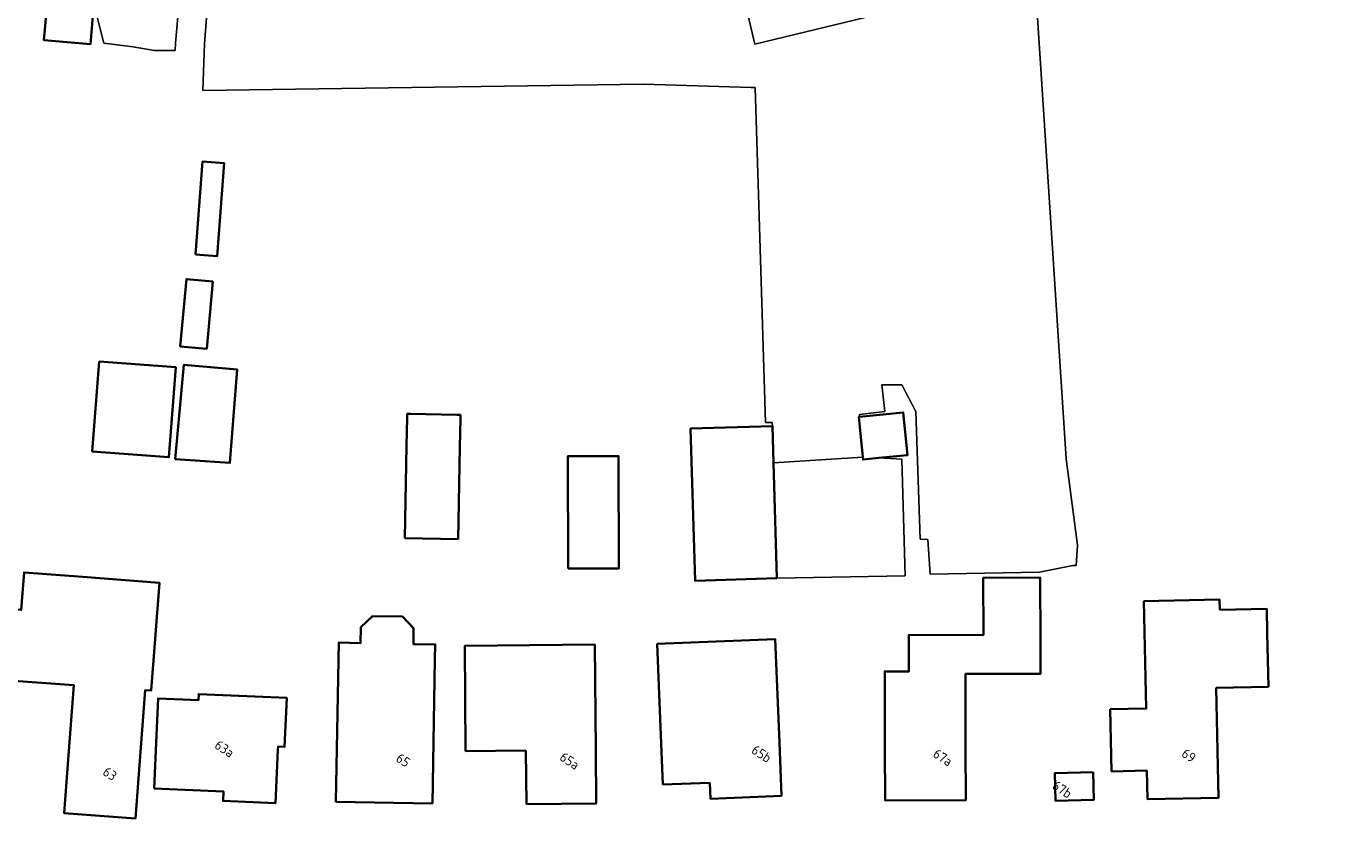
# Model space of a CAD drawing. Extents: x 184422 to 188298, y 343471 to 350189.
# Tile 253 of 256: x 186852 to 186975, y 346832 to 346906. Entities that reach past the tile are written whole.
import ezdxf
from ezdxf.enums import TextEntityAlignment as Align

# ---------------------------------------------------------------- set-up
doc = ezdxf.new("R2010")
doc.units = 0
for name, color, linetype, lineweight in [('B-WA-GR-GRAS-GV', 252, 'Continuous', 13), ('B-WA-OG-TERREIN_ERF-GV', 252, 'Continuous', 18), ('B-WE-OG-BEBOUWING-GV', 250, 'Continuous', 35), ('B-WE-OG-BEBOUWING-T18', 10, 'Continuous', 18)]:
    doc.layers.add(name, color=color, linetype=linetype, lineweight=lineweight)
doc.styles.add('NLCS-ISO-M500-T18', font='NLCS-ISO.ttf', dxfattribs={"height": 0.9})

msp = doc.modelspace()

# ---------------------------------------------------------------- linework, layer by layer
at = {"layer": 'B-WA-GR-GRAS-GV', "flags": 128}
for points in [[(186872.204, 346954.028), (186868.364, 346904.308), (186868.199, 346899.955), (186909.386, 346900.54), (186919.443, 346900.242), (186919.827, 346900.231), (186920.198, 346888.198), (186920.793, 346868.913), (186921.408, 346868.913), (186921.429, 346868.575), (186921.532, 346865.148), (186929.877, 346865.691), (186929.593, 346868.518), (186929.5, 346869.439), (186929.569, 346869.446), (186929.564, 346869.661), (186931.947, 346869.959), (186931.649, 346872.442), (186933.535, 346872.442), (186934.826, 346869.959), (186935.235, 346858.009), (186935.961, 346857.983), (186936.172, 346854.755), (186946.385, 346854.914), (186949.52, 346855.563), (186949.829, 346855.563), (186949.946, 346857.448), (186948.875, 346865.517), (186945.949, 346910.647), (186919.795, 346904.291), (186918.604, 346909.318)], [(186872.204, 346954.028), (186868.364, 346904.308), (186868.199, 346899.955), (186909.386, 346900.54), (186919.443, 346900.242), (186919.827, 346900.231), (186920.198, 346888.198), (186920.793, 346868.913), (186921.408, 346868.913), (186921.429, 346868.575), (186921.532, 346865.148), (186929.877, 346865.691), (186929.593, 346868.518), (186929.5, 346869.439), (186929.569, 346869.446), (186929.564, 346869.661), (186931.947, 346869.959), (186931.649, 346872.442), (186933.535, 346872.442), (186934.826, 346869.959), (186935.235, 346858.009), (186935.961, 346857.983), (186936.172, 346854.755), (186946.385, 346854.914), (186949.52, 346855.563), (186949.829, 346855.563), (186949.946, 346857.448), (186948.875, 346865.517), (186945.949, 346910.647), (186919.795, 346904.291), (186918.604, 346909.318)], [(186872.204, 346954.028), (186868.364, 346904.308), (186868.199, 346899.955), (186909.386, 346900.54), (186919.443, 346900.242), (186919.827, 346900.231), (186920.198, 346888.198), (186920.793, 346868.913), (186921.408, 346868.913), (186921.429, 346868.575), (186921.532, 346865.148), (186929.877, 346865.691), (186929.593, 346868.518), (186929.5, 346869.439), (186929.569, 346869.446), (186929.564, 346869.661), (186931.947, 346869.959), (186931.649, 346872.442), (186933.535, 346872.442), (186934.826, 346869.959), (186935.235, 346858.009), (186935.961, 346857.983), (186936.172, 346854.755), (186946.385, 346854.914), (186949.52, 346855.563), (186949.829, 346855.563), (186949.946, 346857.448), (186948.875, 346865.517), (186945.949, 346910.647), (186919.795, 346904.291), (186918.604, 346909.318)], [(186858.149, 346907.549), (186858.968, 346904.372), (186861.708, 346904.03), (186863.671, 346903.678), (186865.632, 346903.678), (186865.656, 346904.393), (186870.021, 346953.83)], [(186858.149, 346907.549), (186858.968, 346904.372), (186861.708, 346904.03), (186863.671, 346903.678), (186865.632, 346903.678), (186865.656, 346904.393), (186870.021, 346953.83)], [(186858.149, 346907.549), (186858.968, 346904.372), (186861.708, 346904.03), (186863.671, 346903.678), (186865.632, 346903.678), (186865.656, 346904.393), (186870.021, 346953.83)]]:
    msp.add_lwpolyline(points, dxfattribs=at)
msp.add_lwpolyline([(186982.965, 346945.593), (186960.845, 346942.1), (186960.317, 346943.733), (186917.113, 346933.948), (186918.604, 346909.318), (186919.795, 346904.291), (186945.949, 346910.647), (186965.714, 346915.219), (186964.867, 346921.04), (186983.282, 346925.167), (186982.33, 346930.988), (186985.928, 346931.94)], close=True, dxfattribs=at)
msp.add_lwpolyline([(186982.965, 346945.593), (186960.845, 346942.1), (186960.317, 346943.733), (186917.113, 346933.948), (186918.604, 346909.318), (186919.795, 346904.291), (186945.949, 346910.647), (186965.714, 346915.219), (186964.867, 346921.04), (186983.282, 346925.167), (186982.33, 346930.988), (186985.928, 346931.94)], close=True, dxfattribs=at)
msp.add_lwpolyline([(186982.965, 346945.593), (186960.845, 346942.1), (186960.317, 346943.733), (186917.113, 346933.948), (186918.604, 346909.318), (186919.795, 346904.291), (186945.949, 346910.647), (186965.714, 346915.219), (186964.867, 346921.04), (186983.282, 346925.167), (186982.33, 346930.988), (186985.928, 346931.94)], close=True, dxfattribs=at)
at = {"layer": 'B-WA-OG-TERREIN_ERF-GV', "flags": 128}
for points in [[(186945.949, 346910.647), (186948.875, 346865.517), (186949.946, 346857.448), (186949.829, 346855.563), (186949.52, 346855.563), (186946.385, 346854.914), (186936.172, 346854.755), (186935.961, 346857.983), (186935.235, 346858.009), (186934.826, 346869.959), (186933.535, 346872.442), (186931.649, 346872.442), (186931.947, 346869.959), (186929.564, 346869.661), (186929.569, 346869.446), (186929.5, 346869.439), (186929.593, 346868.518), (186929.877, 346865.691), (186929.878, 346865.679), (186929.9, 346865.455), (186931.366, 346865.602), (186933.535, 346865.491), (186933.833, 346854.57), (186921.856, 346854.361), (186914.208, 346854.131), (186913.781, 346868.346), (186921.429, 346868.575), (186921.408, 346868.913), (186920.793, 346868.913), (186920.198, 346888.198), (186919.827, 346900.231), (186919.443, 346900.242), (186909.386, 346900.54), (186868.199, 346899.955), (186868.364, 346904.308), (186872.204, 346954.028)], [(186945.949, 346910.647), (186948.875, 346865.517), (186949.946, 346857.448), (186949.829, 346855.563), (186949.52, 346855.563), (186946.385, 346854.914), (186936.172, 346854.755), (186935.961, 346857.983), (186935.235, 346858.009), (186934.826, 346869.959), (186933.535, 346872.442), (186931.649, 346872.442), (186931.947, 346869.959), (186929.564, 346869.661), (186929.569, 346869.446), (186929.5, 346869.439), (186929.593, 346868.518), (186929.877, 346865.691), (186929.878, 346865.679), (186929.9, 346865.455), (186931.366, 346865.602), (186933.535, 346865.491), (186933.833, 346854.57), (186921.856, 346854.361), (186914.208, 346854.131), (186913.781, 346868.346), (186921.429, 346868.575), (186921.408, 346868.913), (186920.793, 346868.913), (186920.198, 346888.198), (186919.827, 346900.231), (186919.443, 346900.242), (186909.386, 346900.54), (186868.199, 346899.955), (186868.364, 346904.308), (186872.204, 346954.028)], [(186945.949, 346910.647), (186948.875, 346865.517), (186949.946, 346857.448), (186949.829, 346855.563), (186949.52, 346855.563), (186946.385, 346854.914), (186936.172, 346854.755), (186935.961, 346857.983), (186935.235, 346858.009), (186934.826, 346869.959), (186933.535, 346872.442), (186931.649, 346872.442), (186931.947, 346869.959), (186929.564, 346869.661), (186929.569, 346869.446), (186929.5, 346869.439), (186929.593, 346868.518), (186929.877, 346865.691), (186929.878, 346865.679), (186929.9, 346865.455), (186931.366, 346865.602), (186933.535, 346865.491), (186933.833, 346854.57), (186921.856, 346854.361), (186914.208, 346854.131), (186913.781, 346868.346), (186921.429, 346868.575), (186921.408, 346868.913), (186920.793, 346868.913), (186920.198, 346888.198), (186919.827, 346900.231), (186919.443, 346900.242), (186909.386, 346900.54), (186868.199, 346899.955), (186868.364, 346904.308), (186872.204, 346954.028)], [(186870.021, 346953.83), (186865.656, 346904.393), (186865.632, 346903.678), (186863.671, 346903.678), (186861.708, 346904.03), (186858.968, 346904.372), (186858.149, 346907.549)], [(186870.021, 346953.83), (186865.656, 346904.393), (186865.632, 346903.678), (186863.671, 346903.678), (186861.708, 346904.03), (186858.968, 346904.372), (186858.149, 346907.549)], [(186870.021, 346953.83), (186865.656, 346904.393), (186865.632, 346903.678), (186863.671, 346903.678), (186861.708, 346904.03), (186858.968, 346904.372), (186858.149, 346907.549)]]:
    msp.add_lwpolyline(points, dxfattribs=at)
for points in [[(186858.518, 346874.624), (186865.681, 346874.078), (186865.04, 346865.667), (186857.877, 346866.213)], [(186858.518, 346874.624), (186865.681, 346874.078), (186865.04, 346865.667), (186857.877, 346866.213)], [(186858.518, 346874.624), (186865.681, 346874.078), (186865.04, 346865.667), (186857.877, 346866.213)], [(186866.437, 346874.314), (186871.417, 346873.871), (186870.739, 346865.147), (186865.62, 346865.493)], [(186866.437, 346874.314), (186871.417, 346873.871), (186870.739, 346865.147), (186865.62, 346865.493)], [(186866.437, 346874.314), (186871.417, 346873.871), (186870.739, 346865.147), (186865.62, 346865.493)], [(186887.246, 346866.721), (186887.298, 346869.398), (186887.296, 346869.723), (186887.621, 346869.725), (186891.959, 346869.621), (186892.285, 346869.623), (186892.287, 346869.298), (186892.234, 346866.621), (186892.062, 346858.018), (186887.073, 346858.117)], [(186887.246, 346866.721), (186887.298, 346869.398), (186887.296, 346869.723), (186887.621, 346869.725), (186891.959, 346869.621), (186892.285, 346869.623), (186892.287, 346869.298), (186892.234, 346866.621), (186892.062, 346858.018), (186887.073, 346858.117)], [(186887.246, 346866.721), (186887.298, 346869.398), (186887.296, 346869.723), (186887.621, 346869.725), (186891.959, 346869.621), (186892.285, 346869.623), (186892.287, 346869.298), (186892.234, 346866.621), (186892.062, 346858.018), (186887.073, 346858.117)], [(186902.336, 346855.264), (186902.306, 346865.77), (186907.066, 346865.784), (186907.097, 346855.278)], [(186902.336, 346855.264), (186902.306, 346865.77), (186907.066, 346865.784), (186907.097, 346855.278)], [(186902.336, 346855.264), (186902.306, 346865.77), (186907.066, 346865.784), (186907.097, 346855.278)], [(186921.856, 346854.361), (186933.833, 346854.57), (186933.535, 346865.491), (186931.366, 346865.602), (186929.9, 346865.455), (186929.878, 346865.679), (186929.877, 346865.691), (186921.532, 346865.148)], [(186921.856, 346854.361), (186933.833, 346854.57), (186933.535, 346865.491), (186931.366, 346865.602), (186929.9, 346865.455), (186929.878, 346865.679), (186929.877, 346865.691), (186921.532, 346865.148)], [(186921.856, 346854.361), (186933.833, 346854.57), (186933.535, 346865.491), (186931.366, 346865.602), (186929.9, 346865.455), (186929.878, 346865.679), (186929.877, 346865.691), (186921.532, 346865.148)], [(186861.914, 346831.887), (186855.259, 346832.393), (186855.638, 346837.379), (186856.168, 346844.349), (186850.095, 346844.811), (186850.323, 346847.802), (186850.601, 346851.45), (186851.24, 346851.402), (186851.506, 346854.901), (186856.983, 346854.484), (186864.146, 346853.939), (186863.378, 346843.864), (186862.823, 346843.909), (186862.293, 346836.873)], [(186861.914, 346831.887), (186855.259, 346832.393), (186855.638, 346837.379), (186856.168, 346844.349), (186850.095, 346844.811), (186850.323, 346847.802), (186850.601, 346851.45), (186851.24, 346851.402), (186851.506, 346854.901), (186856.983, 346854.484), (186864.146, 346853.939), (186863.378, 346843.864), (186862.823, 346843.909), (186862.293, 346836.873)], [(186861.914, 346831.887), (186855.259, 346832.393), (186855.638, 346837.379), (186856.168, 346844.349), (186850.095, 346844.811), (186850.323, 346847.802), (186850.601, 346851.45), (186851.24, 346851.402), (186851.506, 346854.901), (186856.983, 346854.484), (186864.146, 346853.939), (186863.378, 346843.864), (186862.823, 346843.909), (186862.293, 346836.873)], [(186931.927, 346845.644), (186934.183, 346845.65), (186934.172, 346849.042), (186941.154, 346849.063), (186941.138, 346854.401), (186946.466, 346854.417), (186946.484, 346848.43), (186946.493, 346845.43), (186939.463, 346845.409), (186939.483, 346838.609), (186939.498, 346833.609), (186931.963, 346833.587), (186931.948, 346838.587)], [(186931.927, 346845.644), (186934.183, 346845.65), (186934.172, 346849.042), (186941.154, 346849.063), (186941.138, 346854.401), (186946.466, 346854.417), (186946.484, 346848.43), (186946.493, 346845.43), (186939.463, 346845.409), (186939.483, 346838.609), (186939.498, 346833.609), (186931.963, 346833.587), (186931.948, 346838.587)], [(186931.927, 346845.644), (186934.183, 346845.65), (186934.172, 346849.042), (186941.154, 346849.063), (186941.138, 346854.401), (186946.466, 346854.417), (186946.484, 346848.43), (186946.493, 346845.43), (186939.463, 346845.409), (186939.483, 346838.609), (186939.498, 346833.609), (186931.963, 346833.587), (186931.948, 346838.587)], [(186963.105, 346833.845), (186956.474, 346833.714), (186956.421, 346836.376), (186953.128, 346836.302), (186952.998, 346842.104), (186956.373, 346842.179), (186956.148, 346852.203), (186963.227, 346852.362), (186963.248, 346851.411), (186967.638, 346851.486), (186967.677, 346849.213), (186967.789, 346844.214), (186962.905, 346844.105)], [(186963.105, 346833.845), (186956.474, 346833.714), (186956.421, 346836.376), (186953.128, 346836.302), (186952.998, 346842.104), (186956.373, 346842.179), (186956.148, 346852.203), (186963.227, 346852.362), (186963.248, 346851.411), (186967.638, 346851.486), (186967.677, 346849.213), (186967.789, 346844.214), (186962.905, 346844.105)], [(186963.105, 346833.845), (186956.474, 346833.714), (186956.421, 346836.376), (186953.128, 346836.302), (186952.998, 346842.104), (186956.373, 346842.179), (186956.148, 346852.203), (186963.227, 346852.362), (186963.248, 346851.411), (186967.638, 346851.486), (186967.677, 346849.213), (186967.789, 346844.214), (186962.905, 346844.105)], [(186880.91, 346848.338), (186882.95, 346848.303), (186882.978, 346849.772), (186884.074, 346850.82), (186886.853, 346850.772), (186887.907, 346849.678), (186887.881, 346848.207), (186888.081, 346848.204), (186889.924, 346848.177), (186889.899, 346846.747), (186889.664, 346833.307), (186880.652, 346833.448)], [(186880.91, 346848.338), (186882.95, 346848.303), (186882.978, 346849.772), (186884.074, 346850.82), (186886.853, 346850.772), (186887.907, 346849.678), (186887.881, 346848.207), (186888.081, 346848.204), (186889.924, 346848.177), (186889.899, 346846.747), (186889.664, 346833.307), (186880.652, 346833.448)], [(186880.91, 346848.338), (186882.95, 346848.303), (186882.978, 346849.772), (186884.074, 346850.82), (186886.853, 346850.772), (186887.907, 346849.678), (186887.881, 346848.207), (186888.081, 346848.204), (186889.924, 346848.177), (186889.899, 346846.747), (186889.664, 346833.307), (186880.652, 346833.448)], [(186904.967, 346833.307), (186898.462, 346833.248), (186898.395, 346838.241), (186892.769, 346838.2), (186892.733, 346843.2), (186892.698, 346848.048), (186904.833, 346848.157), (186904.922, 346838.307)], [(186904.967, 346833.307), (186898.462, 346833.248), (186898.395, 346838.241), (186892.769, 346838.2), (186892.733, 346843.2), (186892.698, 346848.048), (186904.833, 346848.157), (186904.922, 346838.307)], [(186904.967, 346833.307), (186898.462, 346833.248), (186898.395, 346838.241), (186892.769, 346838.2), (186892.733, 346843.2), (186892.698, 346848.048), (186904.833, 346848.157), (186904.922, 346838.307)], [(186922.29, 346834.019), (186915.646, 346833.745), (186915.589, 346835.244), (186914.67, 346835.209), (186911.206, 346835.08), (186910.859, 346843.537), (186910.667, 346848.222), (186921.685, 346848.677), (186922.084, 346839.014)], [(186922.29, 346834.019), (186915.646, 346833.745), (186915.589, 346835.244), (186914.67, 346835.209), (186911.206, 346835.08), (186910.859, 346843.537), (186910.667, 346848.222), (186921.685, 346848.677), (186922.084, 346839.014)], [(186922.29, 346834.019), (186915.646, 346833.745), (186915.589, 346835.244), (186914.67, 346835.209), (186911.206, 346835.08), (186910.859, 346843.537), (186910.667, 346848.222), (186921.685, 346848.677), (186922.084, 346839.014)], [(186870.103, 346833.543), (186870.14, 346834.416), (186863.657, 346834.693), (186863.871, 346839.688), (186864.019, 346843.132), (186867.804, 346842.97), (186867.828, 346843.528), (186876.049, 346843.176), (186875.852, 346838.587), (186875.234, 346838.614), (186875.222, 346838.324), (186875.008, 346833.333)], [(186870.103, 346833.543), (186870.14, 346834.416), (186863.657, 346834.693), (186863.871, 346839.688), (186864.019, 346843.132), (186867.804, 346842.97), (186867.828, 346843.528), (186876.049, 346843.176), (186875.852, 346838.587), (186875.234, 346838.614), (186875.222, 346838.324), (186875.008, 346833.333)], [(186870.103, 346833.543), (186870.14, 346834.416), (186863.657, 346834.693), (186863.871, 346839.688), (186864.019, 346843.132), (186867.804, 346842.97), (186867.828, 346843.528), (186876.049, 346843.176), (186875.852, 346838.587), (186875.234, 346838.614), (186875.222, 346838.324), (186875.008, 346833.333)], [(186947.886, 346833.56), (186947.833, 346836.15), (186951.412, 346836.223), (186951.465, 346833.633)], [(186947.886, 346833.56), (186947.833, 346836.15), (186951.412, 346836.223), (186951.465, 346833.633)], [(186947.886, 346833.56), (186947.833, 346836.15), (186951.412, 346836.223), (186951.465, 346833.633)]]:
    msp.add_lwpolyline(points, close=True, dxfattribs=at)
at = {"layer": 'B-WE-OG-BEBOUWING-GV', "flags": 128}
for points in [[(186853.623, 346907.671), (186853.36, 346904.651), (186857.709, 346904.272), (186857.972, 346907.292)], [(186853.623, 346907.671), (186853.36, 346904.651), (186857.709, 346904.272), (186857.972, 346907.292)], [(186853.623, 346907.671), (186853.36, 346904.651), (186857.709, 346904.272), (186857.972, 346907.292)], [(186867.516, 346884.622), (186869.539, 346884.465), (186870.213, 346893.156), (186868.189, 346893.313)], [(186867.516, 346884.622), (186869.539, 346884.465), (186870.213, 346893.156), (186868.189, 346893.313)], [(186867.516, 346884.622), (186869.539, 346884.465), (186870.213, 346893.156), (186868.189, 346893.313)], [(186869.156, 346882.092), (186866.671, 346882.319), (186866.095, 346876.037), (186868.581, 346875.809)], [(186869.156, 346882.092), (186866.671, 346882.319), (186866.095, 346876.037), (186868.581, 346875.809)], [(186869.156, 346882.092), (186866.671, 346882.319), (186866.095, 346876.037), (186868.581, 346875.809)], [(186858.518, 346874.624), (186857.877, 346866.213), (186865.04, 346865.667), (186865.681, 346874.078)], [(186858.518, 346874.624), (186857.877, 346866.213), (186865.04, 346865.667), (186865.681, 346874.078)], [(186858.518, 346874.624), (186857.877, 346866.213), (186865.04, 346865.667), (186865.681, 346874.078)], [(186865.62, 346865.493), (186870.739, 346865.147), (186871.417, 346873.871), (186866.437, 346874.314)], [(186865.62, 346865.493), (186870.739, 346865.147), (186871.417, 346873.871), (186866.437, 346874.314)], [(186865.62, 346865.493), (186870.739, 346865.147), (186871.417, 346873.871), (186866.437, 346874.314)], [(186887.073, 346858.117), (186892.062, 346858.018), (186892.234, 346866.621), (186892.287, 346869.298), (186892.285, 346869.623), (186891.959, 346869.621), (186887.621, 346869.725), (186887.296, 346869.723), (186887.298, 346869.398), (186887.246, 346866.721)], [(186887.073, 346858.117), (186892.062, 346858.018), (186892.234, 346866.621), (186892.287, 346869.298), (186892.285, 346869.623), (186891.959, 346869.621), (186887.621, 346869.725), (186887.296, 346869.723), (186887.298, 346869.398), (186887.246, 346866.721)], [(186887.073, 346858.117), (186892.062, 346858.018), (186892.234, 346866.621), (186892.287, 346869.298), (186892.285, 346869.623), (186891.959, 346869.621), (186887.621, 346869.725), (186887.296, 346869.723), (186887.298, 346869.398), (186887.246, 346866.721)], [(186929.593, 346868.518), (186929.877, 346865.691), (186929.878, 346865.679), (186929.9, 346865.455), (186931.366, 346865.602), (186934.066, 346865.874), (186933.666, 346869.857), (186929.569, 346869.446), (186929.5, 346869.439)], [(186929.593, 346868.518), (186929.877, 346865.691), (186929.878, 346865.679), (186929.9, 346865.455), (186931.366, 346865.602), (186934.066, 346865.874), (186933.666, 346869.857), (186929.569, 346869.446), (186929.5, 346869.439)], [(186929.593, 346868.518), (186929.877, 346865.691), (186929.878, 346865.679), (186929.9, 346865.455), (186931.366, 346865.602), (186934.066, 346865.874), (186933.666, 346869.857), (186929.569, 346869.446), (186929.5, 346869.439)], [(186921.856, 346854.361), (186921.532, 346865.148), (186921.429, 346868.575), (186913.781, 346868.346), (186914.208, 346854.131)], [(186921.856, 346854.361), (186921.532, 346865.148), (186921.429, 346868.575), (186913.781, 346868.346), (186914.208, 346854.131)], [(186921.856, 346854.361), (186921.532, 346865.148), (186921.429, 346868.575), (186913.781, 346868.346), (186914.208, 346854.131)], [(186902.336, 346855.264), (186907.097, 346855.278), (186907.066, 346865.784), (186902.306, 346865.77)], [(186902.336, 346855.264), (186907.097, 346855.278), (186907.066, 346865.784), (186902.306, 346865.77)], [(186902.336, 346855.264), (186907.097, 346855.278), (186907.066, 346865.784), (186902.306, 346865.77)], [(186861.914, 346831.887), (186862.293, 346836.873), (186862.823, 346843.909), (186863.378, 346843.864), (186864.146, 346853.939), (186856.983, 346854.484), (186851.506, 346854.901), (186851.24, 346851.402), (186850.601, 346851.45), (186850.323, 346847.802), (186850.095, 346844.811), (186856.168, 346844.349), (186855.638, 346837.379), (186855.259, 346832.393)], [(186861.914, 346831.887), (186862.293, 346836.873), (186862.823, 346843.909), (186863.378, 346843.864), (186864.146, 346853.939), (186856.983, 346854.484), (186851.506, 346854.901), (186851.24, 346851.402), (186850.601, 346851.45), (186850.323, 346847.802), (186850.095, 346844.811), (186856.168, 346844.349), (186855.638, 346837.379), (186855.259, 346832.393)], [(186861.914, 346831.887), (186862.293, 346836.873), (186862.823, 346843.909), (186863.378, 346843.864), (186864.146, 346853.939), (186856.983, 346854.484), (186851.506, 346854.901), (186851.24, 346851.402), (186850.601, 346851.45), (186850.323, 346847.802), (186850.095, 346844.811), (186856.168, 346844.349), (186855.638, 346837.379), (186855.259, 346832.393)], [(186931.948, 346838.587), (186931.963, 346833.587), (186939.498, 346833.609), (186939.483, 346838.609), (186939.463, 346845.409), (186946.493, 346845.43), (186946.484, 346848.43), (186946.466, 346854.417), (186941.138, 346854.401), (186941.154, 346849.063), (186934.172, 346849.042), (186934.183, 346845.65), (186931.927, 346845.644)], [(186931.948, 346838.587), (186931.963, 346833.587), (186939.498, 346833.609), (186939.483, 346838.609), (186939.463, 346845.409), (186946.493, 346845.43), (186946.484, 346848.43), (186946.466, 346854.417), (186941.138, 346854.401), (186941.154, 346849.063), (186934.172, 346849.042), (186934.183, 346845.65), (186931.927, 346845.644)], [(186931.948, 346838.587), (186931.963, 346833.587), (186939.498, 346833.609), (186939.483, 346838.609), (186939.463, 346845.409), (186946.493, 346845.43), (186946.484, 346848.43), (186946.466, 346854.417), (186941.138, 346854.401), (186941.154, 346849.063), (186934.172, 346849.042), (186934.183, 346845.65), (186931.927, 346845.644)], [(186956.421, 346836.376), (186956.474, 346833.714), (186963.105, 346833.845), (186962.905, 346844.105), (186967.789, 346844.214), (186967.677, 346849.213), (186967.638, 346851.486), (186963.248, 346851.411), (186963.227, 346852.362), (186956.148, 346852.203), (186956.373, 346842.179), (186952.998, 346842.104), (186953.128, 346836.302)], [(186956.421, 346836.376), (186956.474, 346833.714), (186963.105, 346833.845), (186962.905, 346844.105), (186967.789, 346844.214), (186967.677, 346849.213), (186967.638, 346851.486), (186963.248, 346851.411), (186963.227, 346852.362), (186956.148, 346852.203), (186956.373, 346842.179), (186952.998, 346842.104), (186953.128, 346836.302)], [(186956.421, 346836.376), (186956.474, 346833.714), (186963.105, 346833.845), (186962.905, 346844.105), (186967.789, 346844.214), (186967.677, 346849.213), (186967.638, 346851.486), (186963.248, 346851.411), (186963.227, 346852.362), (186956.148, 346852.203), (186956.373, 346842.179), (186952.998, 346842.104), (186953.128, 346836.302)], [(186880.652, 346833.448), (186889.664, 346833.307), (186889.899, 346846.747), (186889.924, 346848.177), (186888.081, 346848.204), (186887.881, 346848.207), (186887.907, 346849.678), (186886.853, 346850.772), (186884.074, 346850.82), (186882.978, 346849.772), (186882.95, 346848.303), (186880.91, 346848.338)], [(186880.652, 346833.448), (186889.664, 346833.307), (186889.899, 346846.747), (186889.924, 346848.177), (186888.081, 346848.204), (186887.881, 346848.207), (186887.907, 346849.678), (186886.853, 346850.772), (186884.074, 346850.82), (186882.978, 346849.772), (186882.95, 346848.303), (186880.91, 346848.338)], [(186880.652, 346833.448), (186889.664, 346833.307), (186889.899, 346846.747), (186889.924, 346848.177), (186888.081, 346848.204), (186887.881, 346848.207), (186887.907, 346849.678), (186886.853, 346850.772), (186884.074, 346850.82), (186882.978, 346849.772), (186882.95, 346848.303), (186880.91, 346848.338)], [(186898.395, 346838.241), (186898.462, 346833.248), (186904.967, 346833.307), (186904.922, 346838.307), (186904.833, 346848.157), (186892.698, 346848.048), (186892.733, 346843.2), (186892.769, 346838.2)], [(186898.395, 346838.241), (186898.462, 346833.248), (186904.967, 346833.307), (186904.922, 346838.307), (186904.833, 346848.157), (186892.698, 346848.048), (186892.733, 346843.2), (186892.769, 346838.2)], [(186898.395, 346838.241), (186898.462, 346833.248), (186904.967, 346833.307), (186904.922, 346838.307), (186904.833, 346848.157), (186892.698, 346848.048), (186892.733, 346843.2), (186892.769, 346838.2)], [(186915.589, 346835.244), (186915.646, 346833.745), (186922.29, 346834.019), (186922.084, 346839.014), (186921.685, 346848.677), (186910.667, 346848.222), (186910.859, 346843.537), (186911.206, 346835.08), (186914.67, 346835.209)], [(186915.589, 346835.244), (186915.646, 346833.745), (186922.29, 346834.019), (186922.084, 346839.014), (186921.685, 346848.677), (186910.667, 346848.222), (186910.859, 346843.537), (186911.206, 346835.08), (186914.67, 346835.209)], [(186915.589, 346835.244), (186915.646, 346833.745), (186922.29, 346834.019), (186922.084, 346839.014), (186921.685, 346848.677), (186910.667, 346848.222), (186910.859, 346843.537), (186911.206, 346835.08), (186914.67, 346835.209)], [(186863.657, 346834.693), (186870.14, 346834.416), (186870.103, 346833.543), (186875.008, 346833.333), (186875.222, 346838.324), (186875.234, 346838.614), (186875.852, 346838.587), (186876.049, 346843.176), (186867.828, 346843.528), (186867.804, 346842.97), (186864.019, 346843.132), (186863.871, 346839.688)], [(186863.657, 346834.693), (186870.14, 346834.416), (186870.103, 346833.543), (186875.008, 346833.333), (186875.222, 346838.324), (186875.234, 346838.614), (186875.852, 346838.587), (186876.049, 346843.176), (186867.828, 346843.528), (186867.804, 346842.97), (186864.019, 346843.132), (186863.871, 346839.688)], [(186863.657, 346834.693), (186870.14, 346834.416), (186870.103, 346833.543), (186875.008, 346833.333), (186875.222, 346838.324), (186875.234, 346838.614), (186875.852, 346838.587), (186876.049, 346843.176), (186867.828, 346843.528), (186867.804, 346842.97), (186864.019, 346843.132), (186863.871, 346839.688)], [(186951.412, 346836.223), (186947.833, 346836.15), (186947.886, 346833.56), (186951.465, 346833.633)], [(186951.412, 346836.223), (186947.833, 346836.15), (186947.886, 346833.56), (186951.465, 346833.633)], [(186951.412, 346836.223), (186947.833, 346836.15), (186947.886, 346833.56), (186951.465, 346833.633)]]:
    msp.add_lwpolyline(points, close=True, dxfattribs=at)

# ---------------------------------------------------------------- texts
at = {"layer": 'B-WE-OG-BEBOUWING-T18', "style": 'NLCS-ISO-M500-T18'}
for s, p in [('63a', (186870.228, 346838.416)), ('63a', (186870.228, 346838.416)), ('63a', (186870.228, 346838.416)), ('65', (186886.93, 346837.35)), ('65', (186886.93, 346837.35)), ('65', (186886.93, 346837.35)), ('65a', (186902.482, 346837.285)), ('65a', (186902.482, 346837.285)), ('65a', (186902.482, 346837.285)), ('65b', (186920.417, 346837.945)), ('65b', (186920.417, 346837.945)), ('65b', (186920.417, 346837.945)), ('67a', (186937.353, 346837.603)), ('67a', (186937.353, 346837.603)), ('67a', (186937.353, 346837.603)), ('69', (186960.345, 346837.791)), ('69', (186960.345, 346837.791)), ('69', (186960.345, 346837.791)), ('63', (186859.523, 346836.08)), ('63', (186859.523, 346836.08)), ('63', (186859.523, 346836.08)), ('67b', (186948.517, 346834.616)), ('67b', (186948.517, 346834.616)), ('67b', (186948.517, 346834.616))]:
    msp.add_text(s, height=0.9, rotation=327.1, dxfattribs=at).set_placement(p, align=Align.MIDDLE)

doc.saveas('drawing.dxf')
